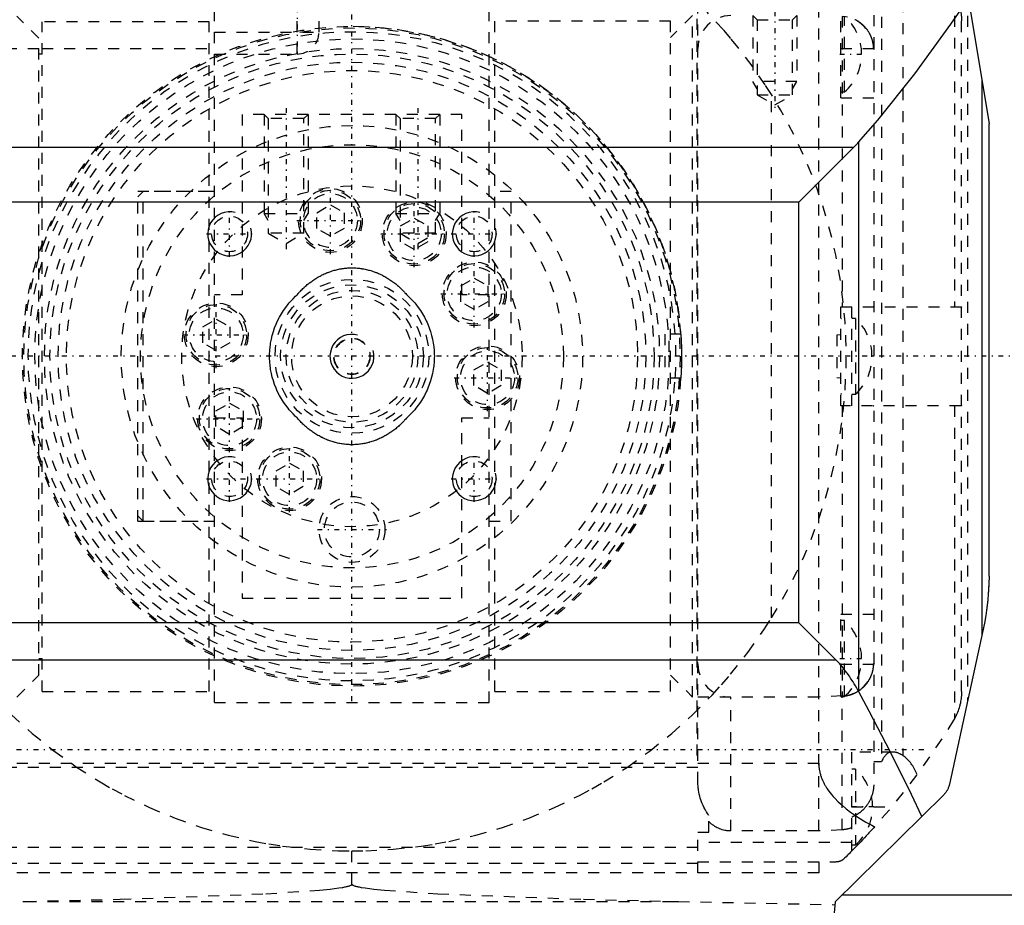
# Model space of a CAD drawing. Extents: x -109 to 109, y -1 to 737.
# Tile 8 of 11: x -30 to 59, y 520 to 601. Entities that reach past the tile are written whole.
import ezdxf

# ---------------------------------------------------------------- set-up
doc = ezdxf.new("R2010")
doc.units = 0
doc.linetypes.add('CENTER', pattern=[1.5, 0.45, -0.5, 0.05, -0.5])
doc.linetypes.add('DASHED', pattern=[2, 1, -1])
for name, color, linetype in [('AM_0', 7, 'CONTINUOUS'), ('AM_10', 7, 'CONTINUOUS'), ('AM_3', 7, 'DASHED'), ('AM_7', 7, 'CENTER')]:
    doc.layers.add(name, color=color, linetype=linetype)

msp = doc.modelspace()

# ---------------------------------------------------------------- linework, layer by layer
at = {"layer": 'AM_0', "color": 7, "linetype": 'CONTINUOUS'}
for p, q in [((55.006, 609.302), (58, 591.16)), ((57.349, 595.102), (57.349, 544.658)), ((58, 550), (58, 591.16)), ((-45.694, 589.019), (45.694, 589.019)), ((40.694, 584.019), (45.694, 589.019)), ((46.12, 589.47), (46.12, 539.532)), ((40.694, 584.019), (-40.694, 584.019)), ((40.694, 545.749), (40.694, 584.019)), ((40.694, 545.749), (-40.694, 545.749)), ((44.052, 542.391), (40.694, 545.749)), ((57.58, 545.722), (54.406, 531.082)), ((-44.052, 542.391), (44.052, 542.391)), ((53.855, 530.082), (44, 520.37)), ((44.639, 521), (64.8, 521)), ((44, 520.37), (41.861, 496.863))]:
    msp.add_line(p, q, dxfattribs=at)
for points in [[(46.12, 589.47, 0), (47.862, 591.472, 0), (51.259, 595.696, 0), (54.531, 600.204, 0), (56.118, 602.562, 0)], [(45.694, 589.019, 0), (45.766, 589.092, 0), (45.909, 589.24, 0), (46.05, 589.392, 0), (46.12, 589.47, 0)], [(58, 550, 0), (57.989, 549.318, 0), (57.898, 547.887, 0), (57.709, 546.434, 0), (57.58, 545.722, 0)], [(46.12, 539.532, 0), (46.066, 539.629, 0), (45.957, 539.821, 0), (45.848, 540.008, 0), (45.792, 540.1, 0), (45.737, 540.192, 0), (45.626, 540.371, 0), (45.514, 540.547, 0), (45.401, 540.718, 0), (45.287, 540.886, 0), (45.173, 541.049, 0), (45.115, 541.129, 0), (45.058, 541.208, 0), (44.942, 541.363, 0), (44.825, 541.514, 0), (44.708, 541.661, 0), (44.59, 541.803, 0), (44.472, 541.941, 0), (44.412, 542.009, 0), (44.353, 542.075, 0), (44.233, 542.205, 0), (44.112, 542.33, 0), (44.052, 542.391, 0)], [(51.875, 528.13, 0), (50.939, 530.123, 0), (49.039, 533.998, 0), (47.102, 537.725, 0), (46.12, 539.532, 0)], [(54.406, 531.082, 0), (54.399, 531.049, 0), (54.382, 530.983, 0), (54.363, 530.917, 0), (54.353, 530.885, 0), (54.342, 530.853, 0), (54.319, 530.789, 0), (54.294, 530.727, 0), (54.267, 530.666, 0), (54.238, 530.606, 0), (54.207, 530.548, 0), (54.191, 530.519, 0), (54.175, 530.491, 0), (54.141, 530.436, 0), (54.106, 530.383, 0), (54.07, 530.331, 0), (54.033, 530.282, 0), (53.995, 530.234, 0), (53.976, 530.211, 0), (53.956, 530.188, 0), (53.917, 530.145, 0), (53.876, 530.102, 0), (53.855, 530.082, 0)]]:
    msp.add_polyline3d(points, dxfattribs=at)
at = {"layer": 'AM_10', "color": 7, "linetype": 'CONTINUOUS'}
for centre in [(-11.137, 581.137), (11.137, 581.137), (0, 570), (-11.137, 558.863), (11.137, 558.863)]:
    msp.add_arc(centre, 2, 75, 15, dxfattribs=at)
at = {"layer": 'AM_3', "color": 6, "linetype": 'DASHED'}
for p, q in [((42.5, 526.816), (42.5, 617.181)), ((31.5, 531.183), (31.5, 608.95)), ((47.5, 609.025), (47.5, 530.975)), ((48.219, 606.878), (48.219, 533.122)), ((31.416, 533.691), (31.416, 606.309)), ((50.139, 606.314), (50.139, 533.686)), ((54.842, 602.987), (54.842, 574.5)), ((56.052, 602.961), (56.052, 538.675)), ((-3, 599.5), (-3, 601.5)), ((12.5, 538.5), (12.5, 601.5)), ((-28.5, 598.931), (-30.5, 600.935)), ((-12.5, 538.5), (-12.5, 601.436)), ((-5, 597.5), (-5, 601.436)), ((31, 601), (29, 599)), ((31, 539), (31, 601)), ((36.5, 601), (36.879, 600.621)), ((36.5, 601), (36.5, 595)), ((36.879, 600.621), (36.879, 593.8)), ((36.879, 600.621), (40.121, 600.621)), ((40.121, 600.621), (40.5, 601)), ((40.121, 593.8), (40.121, 600.621)), ((40.5, 601), (40.5, 595)), ((44.5, 593.5), (44.5, 600.95)), ((44.639, 600.901), (44.639, 574.5)), ((44.843, 594.05), (44.843, 600.95)), ((-28.2, 539.5), (-28.2, 600.434)), ((-13, 600.434), (-28.2, 600.434)), ((-13, 539.5), (-13, 600.434)), ((29, 600.5), (13, 600.5)), ((13, 539.5), (13, 600.5)), ((29, 539.5), (29, 600.5)), ((55.5, 539.492), (55.5, 600.508)), ((-28.5, 541), (-28.5, 598.931)), ((-12.5, 599.5), (-3, 599.5)), ((-35.5, 598), (-28.5, 598)), ((-28.2, 598), (-13, 598)), ((44.5, 598), (47.499, 598)), ((47.5, 597.92), (47.499, 598)), ((-28.2, 597.5), (-28.5, 597.5)), ((-12.5, 597.5), (-5, 597.5)), ((40.5, 595), (36.5, 595)), ((36.879, 594.344), (36.5, 595)), ((40.121, 594.344), (40.5, 595)), ((36.879, 593.8), (38.5, 592.864)), ((36.879, 593.8), (40.121, 593.8)), ((38.188, 546.196), (38.188, 593.804)), ((38.5, 592.864), (40.121, 593.8)), ((44.5, 594.05), (44.843, 594.05)), ((44.5, 593.5), (47.5, 593.5)), ((-10, 592), (-10, 575.59)), ((10, 592), (-10, 592)), ((-8, 592), (-7.621, 591.621)), ((-8, 592), (-8, 583)), ((-4.379, 591.621), (-4, 592)), ((-4, 592), (-4, 583)), ((4, 592), (4.379, 591.621)), ((4, 592), (4, 583)), ((7.621, 591.621), (8, 592)), ((8, 592), (8, 583)), ((10, 575.59), (10, 592)), ((-7.621, 591.621), (-7.621, 581.2)), ((-4.379, 591.621), (-7.621, 591.621)), ((-4.379, 581.2), (-4.379, 591.621)), ((4.379, 591.621), (4.379, 581.2)), ((7.621, 591.621), (4.379, 591.621)), ((7.621, 581.2), (7.621, 591.621)), ((-19, 585), (-19.5, 584.5)), ((-13, 585), (-19.5, 585)), ((-19.5, 555), (-19.5, 585)), ((-12.5, 585), (-19, 585)), ((-19, 555), (-19, 585)), ((14.5, 585), (12.5, 585)), ((14.5, 555), (14.5, 585)), ((14.5, 555), (14.5, 585)), ((-3.2, 583.066), (-1.96, 583.782)), ((-1.96, 583.782), (-0.72, 583.066)), ((-7.621, 582.344), (-8, 583)), ((-8, 583), (-4, 583)), ((-4.379, 582.344), (-4, 583)), ((-3.2, 581.634), (-3.2, 583.066)), ((-0.72, 583.066), (-0.72, 581.634)), ((4.379, 582.344), (4, 583)), ((4, 583), (8, 583)), ((7.621, 582.344), (8, 583)), ((4.433, 581.859), (5.673, 582.575)), ((4.433, 580.428), (4.433, 581.859)), ((5.673, 582.575), (6.913, 581.859)), ((6.913, 581.859), (6.913, 580.428)), ((-7.621, 581.2), (-6, 580.264)), ((-4.379, 581.2), (-7.621, 581.2)), ((-6, 580.264), (-4.379, 581.2)), ((-1.96, 580.918), (-3.2, 581.634)), ((-0.72, 581.634), (-1.96, 580.918)), ((4.379, 581.2), (6, 580.264)), ((7.621, 581.2), (4.379, 581.2)), ((6, 580.264), (7.621, 581.2)), ((5.673, 579.712), (4.433, 580.428)), ((6.913, 580.428), (5.673, 579.712)), ((9.9, 576.396), (11.14, 577.112)), ((9.9, 574.965), (9.9, 576.396)), ((11.14, 577.112), (12.38, 576.396)), ((12.38, 576.396), (12.38, 574.965)), ((-10, 575.59), (-12.5, 575.59)), ((12.5, 575.59), (10, 575.59)), ((11.14, 574.249), (9.9, 574.965)), ((12.38, 574.965), (11.14, 574.249)), ((44.5, 565.5), (44.5, 574.5)), ((44.5, 574.5), (55.402, 574.5)), ((45.5, 565.5), (45.5, 574.5)), ((-13.591, 572.668), (-12.351, 573.384)), ((-12.351, 573.384), (-11.111, 572.668)), ((45.843, 573.45), (45.5, 573.45)), ((45.843, 573.45), (45.843, 566.55)), ((-13.591, 571.236), (-13.591, 572.668)), ((-11.111, 572.668), (-11.111, 571.236)), ((29.933, 572), (28.5, 572)), ((28.5, 572), (28.5, 568)), ((29.933, 572), (29.967, 571.414)), ((44.5, 571.95), (44.157, 571.925)), ((44.157, 571.925), (44.157, 568.075)), ((-12.351, 570.52), (-13.591, 571.236)), ((-11.111, 571.236), (-12.351, 570.52)), ((29.967, 571.414), (29.99, 570.765)), ((29.99, 570.765), (30, 570)), ((11.111, 568.764), (12.351, 569.48)), ((12.351, 569.48), (13.591, 568.764)), ((29.99, 569.235), (29.967, 568.586)), ((30, 570), (29.99, 569.235)), ((47.343, 569.949), (47.343, 570.051)), ((11.111, 567.332), (11.111, 568.764)), ((13.591, 568.764), (13.591, 567.332)), ((29.967, 568.586), (29.933, 568)), ((29.933, 568), (28.5, 568)), ((44.157, 568.075), (44.5, 568.05)), ((12.351, 566.616), (11.111, 567.332)), ((13.591, 567.332), (12.351, 566.616)), ((45.5, 566.55), (45.843, 566.55)), ((-12.38, 565.035), (-11.14, 565.751)), ((-11.14, 565.751), (-9.9, 565.035)), ((-12.38, 563.604), (-12.38, 565.035)), ((-9.9, 565.035), (-9.9, 563.604)), ((55.402, 565.5), (44.5, 565.5)), ((44.639, 565.5), (44.639, 539.099)), ((54.842, 565.5), (54.842, 537.013)), ((-12.5, 564.41), (-10, 564.41)), ((-10, 564.41), (-10, 548)), ((10, 564.41), (12.5, 564.41)), ((10, 548), (10, 564.41)), ((-11.14, 562.888), (-12.38, 563.604)), ((-9.9, 563.604), (-11.14, 562.888)), ((-6.913, 559.572), (-5.673, 560.288)), ((-5.673, 560.288), (-4.433, 559.572)), ((-6.913, 558.141), (-6.913, 559.572)), ((-4.433, 559.572), (-4.433, 558.141)), ((-5.673, 557.425), (-6.913, 558.141)), ((-4.433, 558.141), (-5.673, 557.425)), ((-19.5, 555.5), (-19, 555)), ((-19.5, 555), (-13, 555)), ((-19, 555), (-12.5, 555)), ((12.5, 555), (14.5, 555)), ((-10, 548), (10, 548)), ((47.5, 546.5), (44.5, 546.5)), ((44.5, 539.05), (44.5, 546.5)), ((44.843, 545.95), (44.5, 545.95)), ((44.843, 539.05), (44.843, 545.95)), ((-28.5, 542.5), (-28.2, 542.5)), ((44.5, 542), (47.499, 542)), ((47.499, 542), (47.5, 542.08)), ((-30.5, 539), (-28.5, 541)), ((29, 541), (31, 539)), ((-28.2, 539.5), (-13, 539.5)), ((13, 539.5), (29, 539.5)), ((42.5, 539), (31, 539)), ((34.5, 526.816), (34.5, 539)), ((44.639, 539.099), (42.5, 539)), ((44.5, 539.077), (44.639, 539.083)), ((44.5, 539.05), (44.843, 539.05)), ((44.639, 526.925), (44.639, 539.083)), ((-12.5, 538.5), (12.5, 538.5)), ((54.842, 537.013), (54.78, 536.906)), ((31.5, 533.691), (31.416, 533.691)), ((49.245, 534), (45.5, 534)), ((45.5, 524.992), (45.5, 534)), ((-42.5, 533), (42.5, 533)), ((31.5, 532.58), (-31.5, 532.58)), ((48.219, 533.122), (47.5, 533.122)), ((45.843, 532.45), (45.5, 532.45)), ((45.843, 532.45), (45.843, 525.55)), ((45.5, 529), (49.143, 529)), ((32.5, 526.704), (32.5, 528.223)), ((31.5, 526.704), (32.5, 526.704)), ((31.5, 523), (31.5, 526.704)), ((42.5, 526.816), (34.5, 526.816)), ((44.639, 526.925), (42.5, 526.816)), ((-31.5, 525.35), (31.5, 525.35)), ((45.5, 525.781), (31.5, 525.781)), ((45.5, 525.55), (45.843, 525.55)), ((0, 521.983), (0, 525)), ((-31.5, 523.88), (31.5, 523.88)), ((31.5, 524), (44.091, 524)), ((42.5, 524), (42.5, 523)), ((42.5, 523), (-42.5, 523)), ((-43.976, 520.112), (-29.726, 520.4)), ((-29.726, 520.4), (29.726, 520.4)), ((29.726, 520.4), (43.976, 520.112))]:
    msp.add_line(p, q, dxfattribs=at)
for points in [[(38.188, 593.804, 0), (37.623, 594.688, 0), (36.431, 596.416, 0), (35.159, 598.086, 0), (34.495, 598.898, 0), (33.811, 599.695, 0), (32.39, 601.239, 0), (30.898, 602.716, 0), (29.339, 604.121, 0), (27.716, 605.452, 0), (26.033, 606.706, 0), (25.17, 607.303, 0), (24.293, 607.88, 0), (22.5, 608.971, 0), (20.658, 609.978, 0), (18.772, 610.898, 0), (16.844, 611.729, 0), (14.88, 612.469, 0), (13.886, 612.804, 0), (12.884, 613.116, 0), (10.859, 613.67, 0), (8.811, 614.129, 0), (7.779, 614.322, 0)], [(54.842, 602.987, 0), (54.879, 602.922, 0), (54.948, 602.792, 0), (55.011, 602.664, 0), (55.041, 602.6, 0), (55.071, 602.535, 0), (55.128, 602.402, 0), (55.181, 602.266, 0), (55.23, 602.128, 0), (55.276, 601.988, 0), (55.318, 601.847, 0), (55.337, 601.776, 0), (55.355, 601.704, 0), (55.388, 601.561, 0), (55.417, 601.418, 0), (55.441, 601.274, 0), (55.461, 601.131, 0), (55.477, 600.99, 0), (55.483, 600.919, 0), (55.488, 600.849, 0), (55.496, 600.711, 0), (55.5, 600.575, 0), (55.5, 600.508, 0)], [(47.499, 598, 0), (47.498, 598.02, 0), (47.497, 598.061, 0), (47.494, 598.101, 0), (47.493, 598.122, 0), (47.492, 598.143, 0), (47.488, 598.184, 0), (47.484, 598.226, 0), (47.48, 598.267, 0), (47.475, 598.309, 0), (47.469, 598.351, 0), (47.466, 598.372, 0), (47.462, 598.393, 0), (47.455, 598.435, 0), (47.448, 598.477, 0), (47.439, 598.519, 0), (47.431, 598.561, 0), (47.421, 598.602, 0), (47.416, 598.623, 0), (47.411, 598.644, 0), (47.401, 598.685, 0), (47.39, 598.726, 0), (47.384, 598.746, 0), (47.378, 598.766, 0), (47.366, 598.806, 0), (47.353, 598.846, 0), (47.347, 598.866, 0), (47.34, 598.885, 0), (47.327, 598.924, 0), (47.313, 598.962, 0), (47.299, 599, 0), (47.284, 599.037, 0), (47.269, 599.073, 0), (47.262, 599.091, 0), (47.254, 599.11, 0), (47.238, 599.146, 0), (47.221, 599.183, 0), (47.204, 599.22, 0), (47.186, 599.257, 0), (47.167, 599.294, 0), (47.157, 599.312, 0), (47.148, 599.331, 0), (47.128, 599.367, 0), (47.107, 599.404, 0), (47.086, 599.441, 0), (47.064, 599.477, 0), (47.042, 599.514, 0), (47.03, 599.532, 0), (47.019, 599.55, 0), (46.995, 599.585, 0), (46.971, 599.621, 0), (46.947, 599.655, 0), (46.922, 599.69, 0), (46.897, 599.724, 0), (46.884, 599.741, 0), (46.871, 599.758, 0), (46.845, 599.791, 0), (46.819, 599.824, 0), (46.792, 599.856, 0), (46.765, 599.887, 0), (46.738, 599.918, 0), (46.724, 599.933, 0), (46.71, 599.948, 0), (46.683, 599.978, 0), (46.655, 600.007, 0), (46.641, 600.021, 0), (46.628, 600.035, 0), (46.6, 600.063, 0), (46.571, 600.09, 0), (46.557, 600.104, 0), (46.542, 600.118, 0), (46.512, 600.145, 0), (46.481, 600.173, 0), (46.45, 600.2, 0), (46.418, 600.226, 0), (46.386, 600.253, 0), (46.369, 600.266, 0), (46.353, 600.279, 0), (46.32, 600.305, 0), (46.286, 600.331, 0), (46.251, 600.356, 0), (46.216, 600.38, 0), (46.181, 600.404, 0), (46.164, 600.416, 0), (46.146, 600.428, 0), (46.11, 600.451, 0), (46.074, 600.474, 0), (46.037, 600.496, 0), (46.001, 600.517, 0), (45.964, 600.538, 0), (45.946, 600.549, 0), (45.927, 600.559, 0), (45.89, 600.578, 0), (45.853, 600.597, 0), (45.817, 600.616, 0), (45.78, 600.633, 0)], [(47.498, 598, 0), (47.499, 597.984, 0), (47.5, 597.952, 0), (47.5, 597.92, 0), (47.5, 597.904, 0)], [(-5, 575.59, 0), (-4.966, 575.63, 0), (-4.898, 575.708, 0), (-4.829, 575.786, 0), (-4.793, 575.824, 0), (-4.758, 575.863, 0), (-4.685, 575.939, 0), (-4.612, 576.015, 0), (-4.537, 576.09, 0), (-4.461, 576.164, 0), (-4.384, 576.237, 0), (-4.345, 576.273, 0), (-4.306, 576.309, 0), (-4.226, 576.38, 0), (-4.145, 576.45, 0), (-4.063, 576.519, 0), (-3.98, 576.587, 0), (-3.896, 576.654, 0), (-3.854, 576.687, 0), (-3.811, 576.72, 0), (-3.725, 576.784, 0), (-3.637, 576.847, 0), (-3.593, 576.878, 0), (-3.549, 576.909, 0), (-3.459, 576.969, 0), (-3.369, 577.028, 0), (-3.324, 577.057, 0), (-3.278, 577.086, 0), (-3.186, 577.142, 0), (-3.093, 577.197, 0), (-2.999, 577.25, 0), (-2.904, 577.302, 0), (-2.809, 577.352, 0), (-2.761, 577.376, 0), (-2.712, 577.4, 0), (-2.615, 577.447, 0), (-2.518, 577.492, 0), (-2.419, 577.536, 0), (-2.32, 577.578, 0), (-2.22, 577.618, 0), (-2.17, 577.638, 0), (-2.12, 577.657, 0), (-2.019, 577.693, 0), (-1.918, 577.728, 0), (-1.816, 577.762, 0), (-1.714, 577.793, 0), (-1.611, 577.823, 0), (-1.56, 577.837, 0), (-1.508, 577.85, 0), (-1.405, 577.876, 0), (-1.301, 577.9, 0), (-1.198, 577.923, 0), (-1.094, 577.943, 0), (-0.989, 577.961, 0), (-0.937, 577.97, 0), (-0.885, 577.978, 0), (-0.781, 577.993, 0), (-0.676, 578.006, 0), (-0.572, 578.017, 0), (-0.468, 578.026, 0), (-0.363, 578.033, 0), (-0.311, 578.036, 0), (-0.259, 578.039, 0), (-0.155, 578.042, 0), (-0.052, 578.044, 0), (0, 578.045, 0), (0.052, 578.044, 0), (0.155, 578.042, 0), (0.259, 578.039, 0), (0.311, 578.036, 0), (0.363, 578.033, 0), (0.468, 578.026, 0), (0.572, 578.017, 0), (0.676, 578.006, 0), (0.781, 577.993, 0), (0.885, 577.978, 0), (0.937, 577.97, 0), (0.989, 577.961, 0), (1.094, 577.943, 0), (1.198, 577.923, 0), (1.301, 577.9, 0), (1.405, 577.876, 0), (1.508, 577.85, 0), (1.56, 577.837, 0), (1.611, 577.823, 0), (1.714, 577.793, 0), (1.816, 577.762, 0), (1.918, 577.728, 0), (2.019, 577.693, 0), (2.12, 577.657, 0), (2.17, 577.638, 0), (2.22, 577.618, 0), (2.32, 577.578, 0), (2.419, 577.536, 0), (2.518, 577.492, 0), (2.615, 577.447, 0), (2.712, 577.4, 0), (2.761, 577.376, 0), (2.809, 577.352, 0), (2.904, 577.302, 0), (2.999, 577.25, 0), (3.093, 577.197, 0), (3.186, 577.142, 0), (3.278, 577.086, 0), (3.324, 577.057, 0), (3.369, 577.028, 0), (3.459, 576.969, 0), (3.549, 576.909, 0), (3.593, 576.878, 0), (3.637, 576.847, 0), (3.725, 576.784, 0), (3.811, 576.72, 0), (3.854, 576.687, 0), (3.896, 576.654, 0), (3.98, 576.587, 0), (4.063, 576.519, 0), (4.145, 576.45, 0), (4.226, 576.38, 0), (4.306, 576.309, 0), (4.345, 576.273, 0), (4.384, 576.237, 0), (4.461, 576.164, 0), (4.537, 576.09, 0), (4.612, 576.015, 0), (4.685, 575.939, 0), (4.758, 575.863, 0), (4.793, 575.824, 0), (4.829, 575.786, 0), (4.898, 575.708, 0), (4.966, 575.63, 0), (5, 575.59, 0)], [(-7.5, 570, 0), (-7.498, 570.17, 0), (-7.482, 570.513, 0), (-7.451, 570.858, 0), (-7.429, 571.032, 0), (-7.402, 571.206, 0), (-7.337, 571.553, 0), (-7.256, 571.899, 0), (-7.157, 572.242, 0), (-7.042, 572.58, 0), (-6.911, 572.913, 0), (-6.84, 573.077, 0), (-6.764, 573.239, 0), (-6.603, 573.558, 0), (-6.427, 573.867, 0), (-6.237, 574.165, 0), (-6.035, 574.453, 0), (-5.822, 574.728, 0), (-5.711, 574.861, 0), (-5.599, 574.99, 0), (-5.367, 575.239, 0), (-5.126, 575.475, 0), (-5, 575.59, 0)], [(5, 575.59, 0), (5.126, 575.475, 0), (5.367, 575.239, 0), (5.599, 574.99, 0), (5.711, 574.861, 0), (5.822, 574.728, 0), (6.035, 574.453, 0), (6.237, 574.165, 0), (6.427, 573.867, 0), (6.603, 573.558, 0), (6.764, 573.239, 0), (6.84, 573.077, 0), (6.911, 572.913, 0), (7.042, 572.58, 0), (7.157, 572.242, 0), (7.256, 571.899, 0), (7.337, 571.553, 0), (7.402, 571.206, 0), (7.429, 571.032, 0), (7.451, 570.858, 0), (7.482, 570.513, 0), (7.498, 570.17, 0), (7.5, 570, 0)], [(47.5, 574.477, 0), (47.499, 574.484, 0), (47.491, 574.494, 0), (47.476, 574.499, 0), (47.465, 574.5, 0)], [(55.402, 574.5, 0), (55.407, 574.5, 0), (55.418, 574.5, 0), (55.427, 574.5, 0), (55.432, 574.499, 0), (55.437, 574.499, 0), (55.445, 574.499, 0), (55.453, 574.498, 0), (55.46, 574.497, 0), (55.467, 574.497, 0), (55.473, 574.495, 0), (55.476, 574.495, 0), (55.479, 574.494, 0), (55.483, 574.493, 0), (55.488, 574.492, 0), (55.491, 574.49, 0), (55.494, 574.488, 0), (55.496, 574.487, 0), (55.497, 574.486, 0), (55.498, 574.485, 0), (55.499, 574.483, 0), (55.5, 574.48, 0), (55.5, 574.479, 0)], [(-5, 564.41, 0), (-5.126, 564.525, 0), (-5.367, 564.761, 0), (-5.599, 565.01, 0), (-5.711, 565.139, 0), (-5.822, 565.272, 0), (-6.035, 565.547, 0), (-6.237, 565.835, 0), (-6.427, 566.133, 0), (-6.603, 566.442, 0), (-6.764, 566.761, 0), (-6.84, 566.923, 0), (-6.911, 567.087, 0), (-7.042, 567.42, 0), (-7.157, 567.758, 0), (-7.256, 568.101, 0), (-7.337, 568.447, 0), (-7.402, 568.794, 0), (-7.429, 568.968, 0), (-7.451, 569.142, 0), (-7.482, 569.487, 0), (-7.498, 569.83, 0), (-7.5, 570, 0)], [(7.5, 570, 0), (7.498, 569.83, 0), (7.482, 569.487, 0), (7.451, 569.142, 0), (7.429, 568.968, 0), (7.402, 568.794, 0), (7.337, 568.447, 0), (7.256, 568.101, 0), (7.157, 567.758, 0), (7.042, 567.42, 0), (6.911, 567.087, 0), (6.84, 566.923, 0), (6.764, 566.761, 0), (6.603, 566.442, 0), (6.427, 566.133, 0), (6.237, 565.835, 0), (6.035, 565.547, 0), (5.822, 565.272, 0), (5.711, 565.139, 0), (5.599, 565.01, 0), (5.367, 564.761, 0), (5.126, 564.525, 0), (5, 564.41, 0)], [(47.465, 565.5, 0), (47.476, 565.501, 0), (47.491, 565.506, 0), (47.499, 565.516, 0), (47.5, 565.523, 0)], [(55.5, 565.521, 0), (55.5, 565.52, 0), (55.499, 565.517, 0), (55.498, 565.515, 0), (55.497, 565.514, 0), (55.496, 565.513, 0), (55.494, 565.512, 0), (55.491, 565.51, 0), (55.488, 565.508, 0), (55.483, 565.507, 0), (55.479, 565.506, 0), (55.476, 565.505, 0), (55.473, 565.505, 0), (55.467, 565.503, 0), (55.46, 565.503, 0), (55.453, 565.502, 0), (55.445, 565.501, 0), (55.437, 565.501, 0), (55.432, 565.501, 0), (55.427, 565.5, 0), (55.418, 565.5, 0), (55.407, 565.5, 0), (55.402, 565.5, 0)], [(5, 564.41, 0), (4.966, 564.37, 0), (4.898, 564.292, 0), (4.829, 564.214, 0), (4.793, 564.176, 0), (4.758, 564.137, 0), (4.685, 564.061, 0), (4.612, 563.985, 0), (4.537, 563.91, 0), (4.461, 563.836, 0), (4.384, 563.763, 0), (4.345, 563.727, 0), (4.306, 563.691, 0), (4.226, 563.62, 0), (4.145, 563.55, 0), (4.063, 563.481, 0), (3.98, 563.413, 0), (3.896, 563.346, 0), (3.854, 563.313, 0), (3.811, 563.28, 0), (3.725, 563.216, 0), (3.637, 563.153, 0), (3.593, 563.122, 0), (3.549, 563.091, 0), (3.459, 563.031, 0), (3.369, 562.972, 0), (3.324, 562.943, 0), (3.278, 562.914, 0), (3.186, 562.858, 0), (3.093, 562.803, 0), (2.999, 562.75, 0), (2.904, 562.698, 0), (2.809, 562.648, 0), (2.761, 562.624, 0), (2.712, 562.6, 0), (2.615, 562.553, 0), (2.518, 562.508, 0), (2.419, 562.464, 0), (2.32, 562.422, 0), (2.22, 562.382, 0), (2.17, 562.362, 0), (2.12, 562.343, 0), (2.019, 562.307, 0), (1.918, 562.272, 0), (1.816, 562.238, 0), (1.714, 562.207, 0), (1.611, 562.177, 0), (1.56, 562.163, 0), (1.508, 562.15, 0), (1.405, 562.124, 0), (1.301, 562.1, 0), (1.198, 562.077, 0), (1.094, 562.057, 0), (0.989, 562.039, 0), (0.937, 562.03, 0), (0.885, 562.022, 0), (0.781, 562.007, 0), (0.676, 561.994, 0), (0.572, 561.983, 0), (0.468, 561.974, 0), (0.363, 561.967, 0), (0.311, 561.964, 0), (0.259, 561.961, 0), (0.155, 561.958, 0), (0.052, 561.956, 0), (0, 561.955, 0), (-0.052, 561.956, 0), (-0.155, 561.958, 0), (-0.259, 561.961, 0), (-0.311, 561.964, 0), (-0.363, 561.967, 0), (-0.468, 561.974, 0), (-0.572, 561.983, 0), (-0.676, 561.994, 0), (-0.781, 562.007, 0), (-0.885, 562.022, 0), (-0.937, 562.03, 0), (-0.989, 562.039, 0), (-1.094, 562.057, 0), (-1.198, 562.077, 0), (-1.301, 562.1, 0), (-1.405, 562.124, 0), (-1.508, 562.15, 0), (-1.56, 562.163, 0), (-1.611, 562.177, 0), (-1.714, 562.207, 0), (-1.816, 562.238, 0), (-1.918, 562.272, 0), (-2.019, 562.307, 0), (-2.12, 562.343, 0), (-2.17, 562.362, 0), (-2.22, 562.382, 0), (-2.32, 562.422, 0), (-2.419, 562.464, 0), (-2.518, 562.508, 0), (-2.615, 562.553, 0), (-2.712, 562.6, 0), (-2.761, 562.624, 0), (-2.809, 562.648, 0), (-2.904, 562.698, 0), (-2.999, 562.75, 0), (-3.093, 562.803, 0), (-3.186, 562.858, 0), (-3.278, 562.914, 0), (-3.324, 562.943, 0), (-3.369, 562.972, 0), (-3.459, 563.031, 0), (-3.549, 563.091, 0), (-3.593, 563.122, 0), (-3.637, 563.153, 0), (-3.725, 563.216, 0), (-3.811, 563.28, 0), (-3.854, 563.313, 0), (-3.896, 563.346, 0), (-3.98, 563.413, 0), (-4.063, 563.481, 0), (-4.145, 563.55, 0), (-4.226, 563.62, 0), (-4.306, 563.691, 0), (-4.345, 563.727, 0), (-4.384, 563.763, 0), (-4.461, 563.836, 0), (-4.537, 563.91, 0), (-4.612, 563.985, 0), (-4.685, 564.061, 0), (-4.758, 564.137, 0), (-4.793, 564.176, 0), (-4.829, 564.214, 0), (-4.898, 564.292, 0), (-4.966, 564.37, 0), (-5, 564.41, 0)], [(58, 550, 0), (57.988, 549.282, 0), (57.894, 547.848, 0), (57.708, 546.426, 0), (57.58, 545.722, 0)], [(-38.188, 546.196, 0), (-37.503, 545.13, 0), (-36.044, 543.059, 0), (-34.471, 541.074, 0), (-33.644, 540.115, 0), (-32.789, 539.18, 0), (-31.003, 537.384, 0), (-29.119, 535.691, 0), (-27.142, 534.107, 0), (-25.079, 532.636, 0), (-22.937, 531.284, 0), (-21.838, 530.654, 0), (-20.722, 530.055, 0), (-18.442, 528.952, 0), (-16.103, 527.98, 0), (-13.713, 527.14, 0), (-11.279, 526.436, 0), (-8.81, 525.871, 0), (-7.564, 525.64, 0), (-6.313, 525.445, 0), (-3.796, 525.16, 0), (-1.267, 525.018, 0), (0, 525, 0)], [(0, 525, 0), (1.267, 525.018, 0), (3.796, 525.16, 0), (6.313, 525.445, 0), (7.564, 525.64, 0), (8.81, 525.871, 0), (11.279, 526.436, 0), (13.713, 527.14, 0), (16.103, 527.98, 0), (18.442, 528.952, 0), (20.722, 530.055, 0), (21.838, 530.654, 0), (22.937, 531.284, 0), (25.079, 532.636, 0), (27.142, 534.107, 0), (29.119, 535.691, 0), (31.003, 537.384, 0), (32.789, 539.18, 0), (33.644, 540.115, 0), (34.471, 541.074, 0), (36.044, 543.059, 0), (37.503, 545.13, 0), (38.188, 546.196, 0)], [(44.639, 539.083, 0), (44.659, 539.084, 0), (44.7, 539.087, 0), (44.741, 539.09, 0), (44.762, 539.092, 0), (44.783, 539.093, 0), (44.825, 539.098, 0), (44.866, 539.103, 0), (44.908, 539.108, 0), (44.95, 539.114, 0), (44.992, 539.121, 0), (45.013, 539.124, 0), (45.034, 539.128, 0), (45.076, 539.136, 0), (45.118, 539.144, 0), (45.16, 539.154, 0), (45.201, 539.163, 0), (45.243, 539.173, 0), (45.263, 539.179, 0), (45.284, 539.184, 0), (45.324, 539.196, 0), (45.365, 539.207, 0), (45.385, 539.213, 0), (45.404, 539.22, 0), (45.444, 539.232, 0), (45.483, 539.246, 0), (45.502, 539.252, 0), (45.521, 539.259, 0), (45.559, 539.273, 0), (45.597, 539.288, 0), (45.634, 539.302, 0), (45.67, 539.318, 0), (45.706, 539.333, 0), (45.725, 539.341, 0), (45.743, 539.35, 0), (45.78, 539.367, 0), (45.817, 539.384, 0), (45.853, 539.403, 0), (45.89, 539.422, 0), (45.927, 539.441, 0), (45.946, 539.451, 0), (45.964, 539.462, 0), (46.001, 539.483, 0), (46.037, 539.504, 0), (46.074, 539.526, 0), (46.11, 539.549, 0), (46.146, 539.572, 0), (46.164, 539.584, 0), (46.181, 539.596, 0), (46.216, 539.62, 0), (46.251, 539.644, 0), (46.286, 539.669, 0), (46.32, 539.695, 0), (46.353, 539.721, 0), (46.369, 539.734, 0), (46.386, 539.747, 0), (46.418, 539.774, 0), (46.45, 539.8, 0), (46.481, 539.827, 0), (46.512, 539.855, 0), (46.542, 539.882, 0), (46.557, 539.896, 0), (46.571, 539.91, 0), (46.6, 539.937, 0), (46.628, 539.965, 0), (46.641, 539.979, 0), (46.655, 539.993, 0), (46.683, 540.022, 0), (46.71, 540.052, 0), (46.724, 540.067, 0), (46.738, 540.082, 0), (46.765, 540.113, 0), (46.792, 540.144, 0), (46.819, 540.176, 0), (46.845, 540.209, 0), (46.871, 540.242, 0), (46.884, 540.259, 0), (46.897, 540.276, 0), (46.922, 540.31, 0), (46.947, 540.345, 0), (46.971, 540.379, 0), (46.995, 540.415, 0), (47.019, 540.45, 0), (47.03, 540.468, 0), (47.042, 540.486, 0), (47.064, 540.523, 0), (47.086, 540.559, 0), (47.107, 540.596, 0), (47.128, 540.633, 0), (47.148, 540.669, 0), (47.157, 540.688, 0), (47.167, 540.706, 0), (47.186, 540.743, 0), (47.204, 540.78, 0), (47.221, 540.817, 0), (47.238, 540.854, 0), (47.254, 540.89, 0), (47.262, 540.909, 0), (47.269, 540.927, 0), (47.284, 540.963, 0), (47.299, 541, 0), (47.313, 541.038, 0), (47.327, 541.076, 0), (47.34, 541.115, 0), (47.347, 541.134, 0), (47.353, 541.154, 0), (47.366, 541.194, 0), (47.378, 541.234, 0), (47.384, 541.254, 0), (47.39, 541.274, 0), (47.401, 541.315, 0), (47.411, 541.356, 0), (47.416, 541.377, 0), (47.421, 541.398, 0), (47.431, 541.439, 0), (47.439, 541.481, 0), (47.448, 541.523, 0), (47.455, 541.565, 0), (47.462, 541.607, 0), (47.466, 541.628, 0), (47.469, 541.649, 0), (47.475, 541.691, 0), (47.48, 541.733, 0), (47.484, 541.774, 0), (47.488, 541.816, 0), (47.492, 541.857, 0), (47.493, 541.878, 0), (47.494, 541.899, 0), (47.497, 541.939, 0), (47.498, 541.98, 0), (47.499, 542, 0)], [(47.5, 542.096, 0), (47.5, 542.08, 0), (47.5, 542.048, 0), (47.499, 542.016, 0), (47.498, 542, 0)], [(55.5, 539.492, 0), (55.5, 539.425, 0), (55.496, 539.289, 0), (55.488, 539.151, 0), (55.483, 539.081, 0), (55.477, 539.01, 0), (55.461, 538.869, 0), (55.441, 538.726, 0), (55.417, 538.582, 0), (55.388, 538.439, 0), (55.355, 538.296, 0), (55.337, 538.224, 0), (55.318, 538.153, 0), (55.276, 538.012, 0), (55.23, 537.872, 0), (55.181, 537.734, 0), (55.128, 537.598, 0), (55.071, 537.465, 0), (55.041, 537.4, 0), (55.011, 537.336, 0), (54.948, 537.208, 0), (54.879, 537.078, 0), (54.842, 537.013, 0)], [(54.78, 536.906, 0), (53.71, 535.197, 0), (51.412, 531.885, 0), (48.911, 528.724, 0), (47.586, 527.204, 0)], [(31.416, 533.691, 0), (31.442, 533.75, 0), (31.479, 533.867, 0), (31.498, 533.983, 0), (31.5, 534.039, 0)], [(49.245, 534, 0), (49.208, 533.999, 0), (49.136, 533.994, 0), (49.064, 533.983, 0), (49.029, 533.975, 0), (48.995, 533.967, 0), (48.927, 533.944, 0), (48.861, 533.916, 0), (48.797, 533.883, 0), (48.735, 533.844, 0), (48.675, 533.799, 0), (48.646, 533.775, 0), (48.618, 533.75, 0), (48.564, 533.695, 0), (48.512, 533.636, 0), (48.462, 533.573, 0), (48.415, 533.505, 0), (48.369, 533.431, 0), (48.347, 533.391, 0), (48.325, 533.35, 0), (48.281, 533.264, 0), (48.24, 533.171, 0), (48.219, 533.122, 0)], [(50.139, 533.686, 0), (50.112, 533.703, 0), (50.058, 533.736, 0), (50.004, 533.767, 0), (49.978, 533.782, 0), (49.951, 533.797, 0), (49.899, 533.824, 0), (49.847, 533.849, 0), (49.795, 533.872, 0), (49.745, 533.893, 0), (49.695, 533.912, 0), (49.67, 533.921, 0), (49.646, 533.93, 0), (49.598, 533.945, 0), (49.551, 533.958, 0), (49.503, 533.97, 0), (49.456, 533.979, 0), (49.409, 533.987, 0), (49.385, 533.991, 0), (49.362, 533.994, 0), (49.315, 533.998, 0), (49.268, 534, 0), (49.245, 534, 0)], [(51.462, 531.952, 0), (51.434, 532.017, 0), (51.376, 532.144, 0), (51.316, 532.268, 0), (51.286, 532.329, 0), (51.254, 532.389, 0), (51.19, 532.506, 0), (51.123, 532.62, 0), (51.054, 532.73, 0), (50.984, 532.836, 0), (50.911, 532.937, 0), (50.874, 532.987, 0), (50.837, 533.035, 0), (50.76, 533.129, 0), (50.682, 533.218, 0), (50.603, 533.302, 0), (50.521, 533.383, 0), (50.439, 533.458, 0), (50.397, 533.494, 0), (50.355, 533.529, 0), (50.269, 533.595, 0), (50.183, 533.657, 0), (50.139, 533.686, 0)], [(42.5, 533, 0), (42.5, 532.971, 0), (42.501, 532.914, 0), (42.503, 532.857, 0), (42.504, 532.828, 0), (42.506, 532.8, 0), (42.509, 532.742, 0), (42.514, 532.685, 0), (42.519, 532.628, 0), (42.525, 532.571, 0), (42.533, 532.514, 0), (42.536, 532.485, 0), (42.541, 532.456, 0), (42.55, 532.399, 0), (42.56, 532.342, 0), (42.57, 532.285, 0), (42.582, 532.228, 0), (42.595, 532.171, 0), (42.601, 532.142, 0), (42.608, 532.114, 0), (42.622, 532.057, 0), (42.638, 532, 0), (42.646, 531.971, 0), (42.654, 531.943, 0), (42.671, 531.886, 0), (42.689, 531.829, 0), (42.698, 531.801, 0), (42.708, 531.772, 0), (42.728, 531.715, 0), (42.748, 531.659, 0), (42.77, 531.602, 0), (42.792, 531.545, 0), (42.816, 531.489, 0), (42.828, 531.46, 0), (42.84, 531.432, 0), (42.865, 531.376, 0), (42.891, 531.319, 0), (42.918, 531.263, 0), (42.946, 531.206, 0), (42.974, 531.15, 0), (42.989, 531.122, 0), (43.004, 531.094, 0), (43.034, 531.038, 0), (43.065, 530.982, 0), (43.098, 530.926, 0), (43.131, 530.87, 0), (43.165, 530.814, 0), (43.182, 530.786, 0), (43.199, 530.758, 0), (43.235, 530.702, 0), (43.272, 530.646, 0), (43.407, 530.452, 0), (43.663, 530.122, 0), (43.802, 529.958, 0), (43.95, 529.794, 0), (44.268, 529.471, 0), (44.616, 529.152, 0), (44.994, 528.837, 0), (45.401, 528.527, 0), (45.838, 528.223, 0), (46.067, 528.073, 0), (46.303, 527.924, 0), (46.796, 527.631, 0), (47.316, 527.344, 0), (47.586, 527.204, 0)], [(32.5, 528.223, 0), (32.455, 528.287, 0), (32.366, 528.417, 0), (32.279, 528.553, 0), (32.237, 528.622, 0), (32.196, 528.693, 0), (32.115, 528.839, 0), (32.037, 528.989, 0), (31.964, 529.144, 0), (31.894, 529.304, 0), (31.828, 529.467, 0), (31.798, 529.551, 0), (31.768, 529.635, 0), (31.712, 529.807, 0), (31.662, 529.982, 0), (31.618, 530.161, 0), (31.58, 530.343, 0), (31.549, 530.526, 0), (31.537, 530.619, 0), (31.526, 530.712, 0), (31.509, 530.899, 0), (31.501, 531.088, 0), (31.5, 531.183, 0)], [(47.5, 530.975, 0), (47.5, 530.946, 0), (47.499, 530.89, 0), (47.496, 530.833, 0), (47.494, 530.805, 0), (47.492, 530.776, 0), (47.487, 530.72, 0), (47.481, 530.662, 0), (47.474, 530.605, 0), (47.465, 530.548, 0), (47.455, 530.491, 0), (47.45, 530.462, 0), (47.444, 530.434, 0), (47.432, 530.377, 0), (47.419, 530.319, 0), (47.404, 530.262, 0), (47.389, 530.205, 0), (47.372, 530.148, 0), (47.363, 530.119, 0), (47.354, 530.091, 0), (47.335, 530.034, 0), (47.314, 529.977, 0), (47.304, 529.949, 0)], [(47.304, 529.949, 0), (47.293, 529.92, 0), (47.27, 529.864, 0), (47.247, 529.808, 0), (47.235, 529.781, 0), (47.222, 529.753, 0), (47.197, 529.698, 0), (47.17, 529.643, 0), (47.142, 529.589, 0), (47.114, 529.535, 0), (47.084, 529.481, 0), (47.069, 529.455, 0), (47.054, 529.429, 0), (47.022, 529.376, 0), (46.99, 529.324, 0), (46.957, 529.273, 0), (46.922, 529.222, 0), (46.887, 529.171, 0), (46.87, 529.146, 0), (46.851, 529.122, 0), (46.815, 529.073, 0), (46.777, 529.024, 0), (46.758, 529, 0)], [(46.758, 529, 0), (46.73, 528.966, 0), (46.674, 528.9, 0), (46.618, 528.837, 0), (46.589, 528.807, 0), (46.56, 528.776, 0), (46.498, 528.715, 0), (46.434, 528.654, 0), (46.368, 528.595, 0), (46.299, 528.537, 0), (46.228, 528.48, 0), (46.191, 528.453, 0), (46.155, 528.426, 0), (46.08, 528.374, 0), (46.004, 528.325, 0), (45.927, 528.278, 0), (45.85, 528.234, 0), (45.773, 528.193, 0), (45.734, 528.173, 0), (45.695, 528.155, 0), (45.619, 528.12, 0), (45.54, 528.087, 0), (45.5, 528.071, 0)], [(34.5, 526.816, 0), (34.441, 526.817, 0), (34.321, 526.822, 0), (34.198, 526.833, 0), (34.136, 526.84, 0), (34.074, 526.849, 0), (33.949, 526.872, 0), (33.826, 526.9, 0), (33.705, 526.934, 0), (33.587, 526.972, 0), (33.473, 527.015, 0), (33.419, 527.037, 0), (33.365, 527.061, 0), (33.257, 527.112, 0), (33.149, 527.169, 0), (33.041, 527.232, 0), (32.935, 527.3, 0), (32.831, 527.373, 0), (32.781, 527.411, 0), (32.731, 527.45, 0), (32.635, 527.53, 0), (32.544, 527.613, 0), (32.5, 527.655, 0)], [(45.5, 527.11, 0), (45.478, 527.101, 0), (45.433, 527.084, 0), (45.387, 527.068, 0), (45.364, 527.061, 0), (45.341, 527.053, 0), (45.294, 527.039, 0), (45.246, 527.025, 0), (45.198, 527.012, 0), (45.15, 526.999, 0), (45.102, 526.988, 0), (45.077, 526.983, 0), (45.053, 526.978, 0), (45.004, 526.968, 0), (44.955, 526.959, 0), (44.906, 526.951, 0), (44.857, 526.945, 0), (44.808, 526.939, 0), (44.783, 526.936, 0), (44.759, 526.933, 0), (44.711, 526.929, 0), (44.663, 526.926, 0), (44.639, 526.925, 0)], [(47.586, 527.204, 0), (47.5, 527.108, 0), (47.328, 526.918, 0), (47.157, 526.731, 0), (47.072, 526.638, 0), (46.987, 526.547, 0), (46.819, 526.365, 0), (46.653, 526.187, 0), (46.488, 526.013, 0), (46.325, 525.841, 0), (46.165, 525.674, 0), (46.085, 525.591, 0), (46.007, 525.51, 0), (45.851, 525.349, 0), (45.699, 525.193, 0), (45.549, 525.041, 0), (45.403, 524.894, 0), (45.26, 524.751, 0), (45.19, 524.681, 0), (45.121, 524.612, 0), (44.986, 524.478, 0), (44.855, 524.348, 0), (44.791, 524.286, 0)], [(44.791, 524.286, 0), (44.778, 524.274, 0), (44.752, 524.25, 0), (44.726, 524.227, 0), (44.712, 524.216, 0), (44.698, 524.205, 0), (44.668, 524.183, 0), (44.636, 524.162, 0), (44.603, 524.141, 0), (44.567, 524.121, 0), (44.53, 524.102, 0), (44.511, 524.092, 0), (44.491, 524.084, 0), (44.45, 524.067, 0), (44.425, 524.058, 0), (44.418, 524.055, 0), (44.411, 524.053, 0), (44.407, 524.051, 0), (44.404, 524.05, 0), (44.397, 524.048, 0), (44.389, 524.046, 0), (44.382, 524.043, 0), (44.374, 524.041, 0), (44.367, 524.039, 0), (44.363, 524.038, 0), (44.359, 524.037, 0), (44.352, 524.035, 0), (44.344, 524.033, 0), (44.337, 524.031, 0), (44.329, 524.029, 0), (44.321, 524.027, 0), (44.317, 524.026, 0), (44.313, 524.025, 0), (44.305, 524.023, 0), (44.298, 524.022, 0), (44.29, 524.02, 0), (44.282, 524.018, 0), (44.274, 524.017, 0), (44.27, 524.016, 0), (44.266, 524.015, 0), (44.257, 524.014, 0), (44.249, 524.013, 0), (44.245, 524.012, 0), (44.241, 524.011, 0), (44.233, 524.01, 0), (44.225, 524.009, 0), (44.22, 524.008, 0), (44.216, 524.008, 0), (44.208, 524.007, 0), (44.2, 524.006, 0), (44.191, 524.005, 0), (44.183, 524.004, 0), (44.174, 524.003, 0), (44.17, 524.003, 0), (44.165, 524.003, 0), (44.157, 524.002, 0), (44.148, 524.002, 0), (44.139, 524.001, 0), (44.131, 524.001, 0), (44.122, 524, 0), (44.118, 524, 0), (44.113, 524, 0), (44.104, 524, 0), (44.095, 524, 0), (44.091, 524, 0)], [(-29.726, 520.4, 0), (-21.092, 520.603, 0), (-7.833, 521.101, 0), (-2.957, 521.432, 0), (-1.984, 521.53, 0), (-1.202, 521.63, 0), (-0.884, 521.68, 0), (-0.836, 521.688, 0), (-0.743, 521.705, 0), (-0.656, 521.722, 0), (-0.614, 521.73, 0), (-0.574, 521.738, 0), (-0.498, 521.755, 0), (-0.427, 521.772, 0), (-0.361, 521.789, 0), (-0.301, 521.806, 0), (-0.247, 521.823, 0), (-0.221, 521.831, 0), (-0.197, 521.839, 0), (-0.154, 521.856, 0), (-0.115, 521.873, 0), (-0.096, 521.883, 0), (-0.09, 521.886, 0), (-0.085, 521.889, 0), (-0.083, 521.89, 0), (-0.08, 521.891, 0), (-0.075, 521.894, 0), (-0.071, 521.897, 0), (-0.066, 521.9, 0), (-0.062, 521.903, 0), (-0.057, 521.906, 0), (-0.055, 521.907, 0), (-0.053, 521.908, 0), (-0.049, 521.911, 0), (-0.046, 521.914, 0), (-0.042, 521.917, 0), (-0.038, 521.92, 0), (-0.035, 521.922, 0), (-0.033, 521.924, 0), (-0.032, 521.925, 0), (-0.029, 521.928, 0), (-0.026, 521.931, 0), (-0.025, 521.932, 0), (-0.023, 521.934, 0), (-0.021, 521.937, 0), (-0.018, 521.939, 0), (-0.017, 521.941, 0), (-0.016, 521.942, 0), (-0.014, 521.945, 0), (-0.012, 521.948, 0), (-0.01, 521.951, 0), (-0.008, 521.953, 0), (-0.007, 521.956, 0), (-0.006, 521.958, 0), (-0.005, 521.959, 0), (-0.004, 521.962, 0), (-0.003, 521.965, 0), (-0.002, 521.968, 0), (-0.002, 521.97, 0), (-0.001, 521.973, 0), (-0.001, 521.975, 0), (0, 521.976, 0), (0, 521.979, 0), (0, 521.982, 0), (0, 521.983, 0)], [(0, 521.983, 0), (0, 521.982, 0), (0, 521.979, 0), (0, 521.976, 0), (0.001, 521.975, 0), (0.001, 521.973, 0), (0.002, 521.97, 0), (0.002, 521.968, 0), (0.003, 521.965, 0), (0.004, 521.962, 0), (0.005, 521.959, 0), (0.006, 521.958, 0), (0.007, 521.956, 0), (0.008, 521.953, 0), (0.01, 521.951, 0), (0.012, 521.948, 0), (0.014, 521.945, 0), (0.016, 521.942, 0), (0.017, 521.941, 0), (0.018, 521.939, 0), (0.021, 521.937, 0), (0.023, 521.934, 0), (0.025, 521.932, 0), (0.026, 521.931, 0), (0.029, 521.928, 0), (0.032, 521.925, 0), (0.033, 521.924, 0), (0.035, 521.922, 0), (0.038, 521.92, 0), (0.042, 521.917, 0), (0.046, 521.914, 0), (0.049, 521.911, 0), (0.053, 521.908, 0), (0.055, 521.907, 0), (0.057, 521.906, 0), (0.062, 521.903, 0), (0.066, 521.9, 0), (0.071, 521.897, 0), (0.075, 521.894, 0), (0.08, 521.891, 0), (0.083, 521.89, 0), (0.085, 521.889, 0), (0.09, 521.886, 0), (0.096, 521.883, 0), (0.115, 521.873, 0), (0.154, 521.856, 0), (0.197, 521.839, 0), (0.221, 521.831, 0), (0.247, 521.823, 0), (0.301, 521.806, 0), (0.361, 521.789, 0), (0.427, 521.772, 0), (0.498, 521.755, 0), (0.574, 521.738, 0), (0.614, 521.73, 0), (0.656, 521.722, 0), (0.743, 521.705, 0), (0.836, 521.688, 0), (0.884, 521.68, 0), (1.202, 521.63, 0), (1.984, 521.53, 0), (2.957, 521.432, 0), (7.833, 521.101, 0), (21.092, 520.603, 0), (29.726, 520.4, 0)]]:
    msp.add_polyline3d(points, dxfattribs=at)
for centre, radius in [((0, 570), 30), ((0, 570), 29.87), ((0, 570), 28.87), ((0, 570), 28), ((0, 570), 27.5), ((0, 570), 26.75), ((0, 570), 26), ((0, 570), 21), ((0, 570), 19.25), ((0, 570), 15.5), ((-1.96, 582.35), 2.9), ((-1.96, 582.35), 2.75), ((-1.96, 582.35), 2.45), ((5.673, 581.143), 2.9), ((5.673, 581.143), 2.75), ((5.673, 581.143), 2.45), ((-11.137, 581.137), 1.621), ((11.137, 581.137), 1.621), ((11.14, 575.68), 2.9), ((11.14, 575.68), 2.75), ((11.14, 575.68), 2.45), ((0, 570), 7), ((0, 570), 6.5), ((0, 570), 6), ((0, 570), 5.5), ((-12.351, 571.952), 2.9), ((-12.351, 571.952), 2.75), ((-12.351, 571.952), 2.45), ((0, 570), 1.65), ((0, 570), 1.621), ((12.351, 568.048), 2.9), ((12.351, 568.048), 2.75), ((12.351, 568.048), 2.45), ((-11.14, 564.32), 2.9), ((-11.14, 564.32), 2.75), ((-11.14, 564.32), 2.45), ((-5.673, 558.857), 2.9), ((-5.673, 558.857), 2.75), ((-5.673, 558.857), 2.45), ((-11.137, 558.863), 1.621), ((11.137, 558.863), 1.621), ((0, 554.25), 3), ((0, 554.25), 2.5)]:
    msp.add_circle(centre, radius, dxfattribs=at)
for centre, radius, start, end in [((34.5, 598), 3, 90, 180), ((44.5, 597.904), 3, 1.83007, 87.34931), ((41.803, 597.498), 4.6, 0.0287, 48.63379), ((0, 570), 30, 3.82255, 90), ((0, 570), 29.5, 3.88744, 356.11256), ((-5, 599.5), 2, 270, 0), ((41.803, 597.502), 4.6, 311.36621, 359.9713), ((0, 570), 45, 328.06323, 31.93677), ((41.46, 569.998), 4.6, 47.63501, 48.63379), ((42.743, 570.051), 4.6, 359.36212, 47.63501), ((0, 570), 29.5, 356.11256, 3.88744), ((42.743, 569.949), 4.6, 312.36499, 0.63788), ((41.46, 570.002), 4.6, 311.36621, 312.36499), ((41.803, 542.498), 4.6, 0.0287, 48.63379), ((41.803, 542.502), 4.6, 311.36621, 359.9713), ((34.5, 542), 3, 180, 270), ((44.5, 542.096), 3, 272.65069, 358.16993), ((42.803, 528.998), 4.6, 0.0287, 48.63379), ((42.803, 529.002), 4.6, 311.36621, 359.9713)]:
    msp.add_arc(centre, radius, start, end, dxfattribs=at)
at = {"layer": 'AM_7', "color": 4, "linetype": 'CENTER'}
for p, q in [((-5, 604.85), (-5, 597.15)), ((0, 538.636), (0, 601.364)), ((38.5, 601.407), (38.5, 592.457)), ((44.405, 597.5), (46.498, 597.5)), ((-6, 592.587), (-6, 579.677)), ((6, 592.587), (6, 579.677)), ((-1.96, 579.305), (-1.96, 585.395)), ((5.673, 578.098), (5.673, 584.188)), ((-11.137, 579.037), (-11.137, 583.237)), ((11.137, 579.037), (11.137, 583.237)), ((-5.005, 582.35), (1.085, 582.35)), ((-13.237, 581.137), (-9.037, 581.137)), ((2.628, 581.143), (8.718, 581.143)), ((9.037, 581.137), (13.237, 581.137)), ((11.14, 572.635), (11.14, 578.725)), ((8.095, 575.68), (14.185, 575.68)), ((-12.351, 568.907), (-12.351, 574.997)), ((-15.396, 571.952), (-9.306, 571.952)), ((12.351, 565.003), (12.351, 571.093)), ((108.9, 570), (-108.9, 570)), ((9.306, 568.048), (15.396, 568.048)), ((-11.14, 561.275), (-11.14, 567.365)), ((-14.185, 564.32), (-8.095, 564.32)), ((-5.673, 555.812), (-5.673, 561.902)), ((-11.137, 556.763), (-11.137, 560.963)), ((11.137, 556.763), (11.137, 560.963)), ((-13.237, 558.863), (-9.037, 558.863)), ((-8.718, 558.857), (-2.628, 558.857)), ((9.037, 558.863), (13.237, 558.863)), ((-3.15, 554.25), (3.15, 554.25)), ((44.405, 542.5), (46.498, 542.5)), ((-52.25, 534.225), (52.25, 534.225)), ((47.498, 529), (45.405, 529))]:
    msp.add_line(p, q, dxfattribs=at)

doc.saveas('drawing.dxf')
